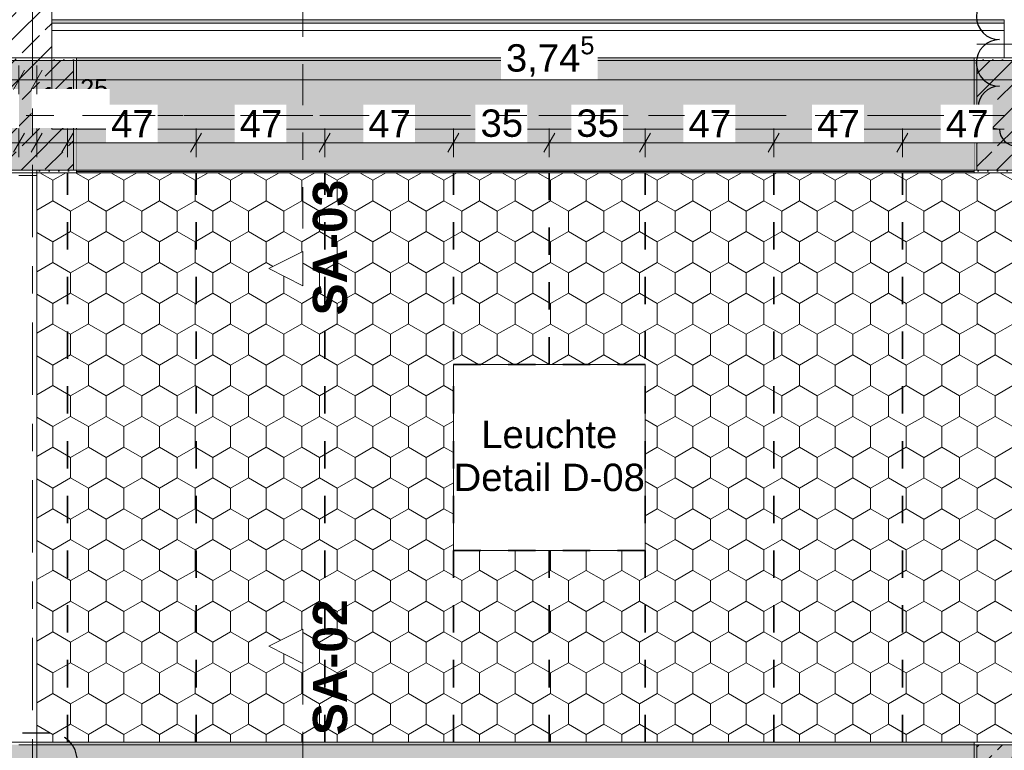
# Model space of a CAD drawing. Header units: metres. Extents: x -3.6 to 84.5, y -11 to 16.8.
# Tile 130 of 256: x 14.9 to 18.5, y 6 to 8.6. Entities that reach past the tile are written whole.
import ezdxf

# ---------------------------------------------------------------- set-up
doc = ezdxf.new("R2010")
doc.units = ezdxf.units.M
doc.header["$MEASUREMENT"] = 0
for name, pattern in [('Achse', [0.2, 0.1, -0.05, 0, -0.05]), ('Punktlinie eng', [0.0375, 0.0125, -0.025]), ('Punktlinie weit', [0.06, 0.01, -0.05]), ('Schnittlinie', [0.3, 0.15, -0.075, 0, -0.075]), ('Strichlinie doppelt', [0.546806, 0.264583, -0.105833, 0.070556, -0.105833]), ('Wipeout_Contour', [1, 0, -1])]:
    doc.linetypes.add(name, pattern=pattern)
for name, color, linetype in [('154 - Bemaßung_ Beschriftung.Ausbau - Deckenspiegel', 7, 'Continuous'), ('203 - Marker.Schnitt - Ausbaudetail SA', 7, 'Continuous'), ('208 - Marker.Detail', 7, 'Continuous'), ('209 - Marker.Änderung', 7, 'Continuous'), ('451 - Universal.Achsen Raster', 7, 'Continuous'), ('605 - Struktur.Wand Innen', 7, 'Continuous'), ('607 - Struktur.Stütze', 7, 'Continuous'), ('608 - Struktur.Träger', 7, 'Continuous'), ('Abbruch_605 - Struktur.Wand Innen', 7, 'Continuous'), ('Neubau_154 - Bemaßung_ Beschriftung.Ausbau - Deckenspiegel', 7, 'Continuous'), ('Neubau_651 - Abdeckung.Decke abgehängt_ bekleidet', 7, 'Continuous'), ('Neubau_653 - Abdeckung.TB Verkofferung', 7, 'Continuous'), ('Neubau_804 - HKLSE.Elektrik', 7, 'Continuous')]:
    doc.layers.add(name, color=color, linetype=linetype)
doc.styles.add('ERSTELLTER_STIL_1', font='txt')
doc.styles.add('ERSTELLTER_STIL_2', font='txt')
doc.linetypes.add('Abbruch 1', pattern='A,0,[1,2022.0244.A_L5A-PL04.04_iB_Deckenspiegel 2.OG1.Shx,S=0.001984,R=0,X=0,Y=0],-0.25,0', length=0.25)
doc.dimstyles.new('ERSTELLTER_STIL__2', dxfattribs={"dimtxt": 0.1, "dimasz": 0.0532, "dimexe": 0.18, "dimexo": 0.0625, "dimgap": 0, "dimtad": 1, "dimtih": 1, "dimtoh": 1, "dimzin": 0, "dimdsep": 46, "dimtxsty": 'ERSTELLTER_STIL_2', "dimblk": 'ARROWHEAD_2', "dimblk1": 'ARROWHEAD_2', "dimblk2": 'ARROWHEAD_2', "dimcen": 0.09, "dimse1": 1, "dimse2": 1, "dimclrd": 7, "dimclre": 7, "dimclrt": 7, "dimazin": 0, "dimtfac": 1, "dimtdec": 4, "dimtmove": 0, "dimatfit": 3, "dimfxl": 1, "dimtolj": 1, "dimtzin": 0, "dimarcsym": 0})
doc.dimstyles.new('ERSTELLTER_STIL__4', dxfattribs={"dimtxt": 0.1, "dimasz": 0.0532, "dimexe": 0.18, "dimexo": 0.0625, "dimgap": 0, "dimtad": 1, "dimtih": 1, "dimtoh": 1, "dimzin": 0, "dimdsep": 46, "dimtxsty": 'ERSTELLTER_STIL_2', "dimblk": 'ARROWHEAD_2', "dimblk1": 'ARROWHEAD_2', "dimblk2": 'ARROWHEAD_2', "dimcen": 0.09, "dimse1": 1, "dimse2": 1, "dimclrd": 7, "dimclre": 7, "dimclrt": 7, "dimazin": 0, "dimtfac": 1, "dimtdec": 4, "dimtmove": 2, "dimatfit": 3, "dimfxl": 1, "dimtolj": 1, "dimtzin": 0, "dimarcsym": 0})
doc.dimstyles.new('ERSTELLTER_STIL__5', dxfattribs={"dimtxt": 0.18, "dimasz": 0.02736, "dimexe": 0.18, "dimexo": 0.0625, "dimgap": 0, "dimtad": 0, "dimtih": 1, "dimtoh": 1, "dimdec": 4, "dimzin": 0, "dimdsep": 46, "dimcen": 0.09, "dimadec": 0, "dimazin": 0, "dimtfac": 1, "dimtdec": 4, "dimtmove": 0, "dimatfit": 3, "dimldrblk": 'ARROWHEAD_11', "dimfxl": 1, "dimtolj": 1, "dimtzin": 0, "dimarcsym": 0})
pattern_1 = [(45, (0, 0), (-0.01767767, 0.01767767), [0, -0.025])]
pattern_2 = [(45, (0, 0), (-0.08485281, 0.08485281), []), (45, (-0.04243, 0.04243), (-0.08485281, 0.08485281), [0.09, -0.03])]

# ---------------------------------------------------------------- blocks, each defined once
blk = doc.blocks.new('*D221')
at = {"layer": '154 - Bemaßung_ Beschriftung.Ausbau - Deckenspiegel', "color": 7, "linetype": 'Continuous', "lineweight": 5}
for p, q in [((14.77, 8.1475), (14.77, 8.2525)), ((14.88, 8.1475), (14.88, 8.2525)), ((14.7902, 8.235), (14.7498, 8.165)), ((14.8598, 8.165), (14.9002, 8.235)), ((14.77, 8.2), (14.88, 8.2)), ((14.88, 8.2), (14.9143, 8.2))]:
    blk.add_line(p, q, dxfattribs=at)
at = {"color": 254, "linetype": 'Wipeout_Contour', "lineweight": 0, "ltscale": 67.903331}
blk.add_wipeout([(14.6958, 8.2536), (14.8804, 8.2536), (14.8804, 8.3964), (14.6958, 8.3964)], dxfattribs=at).dxf.layer = '154 - Bemaßung_ Beschriftung.Ausbau - Deckenspiegel'
blk = doc.blocks.new('ARROWHEAD_2')
at = {"color": 0, "linetype": 'Continuous', "lineweight": 0}
for p, q in [((0, 0), (-1, 0)), ((-0.378, -0.655), (0.378, 0.655))]:
    blk.add_line(p, q, dxfattribs=at)
blk = doc.blocks.new('*D222')
at = {"layer": '154 - Bemaßung_ Beschriftung.Ausbau - Deckenspiegel', "color": 7, "linetype": 'Continuous', "lineweight": 5}
for p, q in [((14.945, 8.1475), (14.945, 8.2525)), ((15.0575, 8.1475), (15.0575, 8.2525)), ((14.9652, 8.235), (14.9248, 8.165)), ((15.0777, 8.235), (15.0373, 8.165)), ((14.9108, 8.2), (14.945, 8.2)), ((14.945, 8.2), (15.0575, 8.2))]:
    blk.add_line(p, q, dxfattribs=at)
at = {"color": 254, "linetype": 'Wipeout_Contour', "lineweight": 0, "ltscale": 68.883984}
blk.add_wipeout([(14.9271, 8.2536), (15.2118, 8.2536), (15.2118, 8.3964), (14.9271, 8.3964)], dxfattribs=at).dxf.layer = '154 - Bemaßung_ Beschriftung.Ausbau - Deckenspiegel'
at = {"layer": '154 - Bemaßung_ Beschriftung.Ausbau - Deckenspiegel', "color": 7, "lineweight": 5, "insert": (14.9485, 8.2739), "char_height": 0.1, "attachment_point": 7, "style": 'ERSTELLTER_STIL_2'}
blk.add_mtext('\\A1;{\\pql;\\fArial|b0|i0|c0|p38;11\\fArial|b0|i0|c0|p38;\\A1{\\H.66x;\\S25^  ;}}', dxfattribs=at)
blk = doc.blocks.new('*D223')
at = {"layer": '154 - Bemaßung_ Beschriftung.Ausbau - Deckenspiegel', "color": 7, "linetype": 'Continuous', "lineweight": 5}
for p, q in [((15.0575, 8.1475), (15.0575, 8.2525)), ((15.0777, 8.235), (15.0373, 8.165)), ((15.5477, 8.235), (15.5073, 8.165)), ((15.0575, 8.2), (15.5275, 8.2))]:
    blk.add_line(p, q, dxfattribs=at)
at = {"color": 254, "linetype": 'Wipeout_Contour', "lineweight": 0, "ltscale": 68.883984}
blk.add_wipeout([(14.9271, 8.2536), (15.2118, 8.2536), (15.2118, 8.3964), (14.9271, 8.3964)], dxfattribs=at).dxf.layer = '154 - Bemaßung_ Beschriftung.Ausbau - Deckenspiegel'
at = {"color": 254, "linetype": 'Wipeout_Contour', "lineweight": 0, "ltscale": 69.563294}
blk.add_wipeout([(15.1979, 8.2012), (15.3871, 8.2012), (15.3871, 8.3387), (15.1979, 8.3387)], dxfattribs=at).dxf.layer = '154 - Bemaßung_ Beschriftung.Ausbau - Deckenspiegel'
at = {"layer": '154 - Bemaßung_ Beschriftung.Ausbau - Deckenspiegel', "color": 7, "lineweight": 5, "insert": (15.2166, 8.22), "char_height": 0.1, "attachment_point": 7, "style": 'ERSTELLTER_STIL_2'}
blk.add_mtext('\\A1;{\\pql;\\fArial|b0|i0|c0|p38;47}', dxfattribs=at)
blk = doc.blocks.new('*D224')
at = {"layer": '154 - Bemaßung_ Beschriftung.Ausbau - Deckenspiegel', "color": 7, "linetype": 'Continuous', "lineweight": 5}
for p, q in [((15.5275, 8.1475), (15.5275, 8.2525)), ((15.9975, 8.1475), (15.9975, 8.2525)), ((15.5477, 8.235), (15.5073, 8.165)), ((16.0177, 8.235), (15.9773, 8.165)), ((15.0575, 8.2), (15.5275, 8.2)), ((15.5275, 8.2), (15.9975, 8.2))]:
    blk.add_line(p, q, dxfattribs=at)
at = {"color": 254, "linetype": 'Wipeout_Contour', "lineweight": 0, "ltscale": 71.222147}
blk.add_wipeout([(15.6679, 8.2012), (15.8571, 8.2012), (15.8571, 8.3387), (15.6679, 8.3387)], dxfattribs=at).dxf.layer = '154 - Bemaßung_ Beschriftung.Ausbau - Deckenspiegel'
at = {"layer": '154 - Bemaßung_ Beschriftung.Ausbau - Deckenspiegel', "color": 7, "lineweight": 5, "insert": (15.6866, 8.22), "char_height": 0.1, "attachment_point": 7, "style": 'ERSTELLTER_STIL_2'}
blk.add_mtext('\\A1;{\\pql;\\fArial|b0|i0|c0|p38;47}', dxfattribs=at)
blk = doc.blocks.new('*D225')
at = {"layer": '154 - Bemaßung_ Beschriftung.Ausbau - Deckenspiegel', "color": 7, "linetype": 'Continuous', "lineweight": 5}
for p, q in [((15.9975, 8.1475), (15.9975, 8.2525)), ((16.4675, 8.1475), (16.4675, 8.2525)), ((16.0177, 8.235), (15.9773, 8.165)), ((16.4877, 8.235), (16.4473, 8.165)), ((15.9975, 8.2), (16.4675, 8.2))]:
    blk.add_line(p, q, dxfattribs=at)
at = {"color": 254, "linetype": 'Wipeout_Contour', "lineweight": 0, "ltscale": 72.891796}
blk.add_wipeout([(16.1379, 8.2012), (16.3271, 8.2012), (16.3271, 8.3387), (16.1379, 8.3387)], dxfattribs=at).dxf.layer = '154 - Bemaßung_ Beschriftung.Ausbau - Deckenspiegel'
at = {"layer": '154 - Bemaßung_ Beschriftung.Ausbau - Deckenspiegel', "color": 7, "lineweight": 5, "insert": (16.1566, 8.22), "char_height": 0.1, "attachment_point": 7, "style": 'ERSTELLTER_STIL_2'}
blk.add_mtext('\\A1;{\\pql;\\fArial|b0|i0|c0|p38;47}', dxfattribs=at)
blk = doc.blocks.new('*D226')
at = {"layer": '154 - Bemaßung_ Beschriftung.Ausbau - Deckenspiegel', "color": 7, "linetype": 'Continuous', "lineweight": 5}
for p, q in [((16.4675, 8.1475), (16.4675, 8.2525)), ((16.8175, 8.1475), (16.8175, 8.2525)), ((16.4877, 8.235), (16.4473, 8.165)), ((16.8377, 8.235), (16.7973, 8.165)), ((16.4675, 8.2), (16.8175, 8.2))]:
    blk.add_line(p, q, dxfattribs=at)
at = {"color": 254, "linetype": 'Wipeout_Contour', "lineweight": 0, "ltscale": 74.356498}
blk.add_wipeout([(16.5479, 8.2012), (16.7371, 8.2012), (16.7371, 8.3387), (16.5479, 8.3387)], dxfattribs=at).dxf.layer = '154 - Bemaßung_ Beschriftung.Ausbau - Deckenspiegel'
at = {"layer": '154 - Bemaßung_ Beschriftung.Ausbau - Deckenspiegel', "color": 7, "lineweight": 5, "insert": (16.5666, 8.22), "char_height": 0.1, "attachment_point": 7, "style": 'ERSTELLTER_STIL_2'}
blk.add_mtext('\\A1;{\\pql;\\fArial|b0|i0|c0|p38;35}', dxfattribs=at)
blk = doc.blocks.new('*D227')
at = {"layer": '154 - Bemaßung_ Beschriftung.Ausbau - Deckenspiegel', "color": 7, "linetype": 'Continuous', "lineweight": 5}
for p, q in [((16.8175, 8.1475), (16.8175, 8.2525)), ((17.1675, 8.1475), (17.1675, 8.2525)), ((16.8377, 8.235), (16.7973, 8.165)), ((17.1877, 8.235), (17.1473, 8.165)), ((16.8175, 8.2), (17.1675, 8.2))]:
    blk.add_line(p, q, dxfattribs=at)
at = {"color": 254, "linetype": 'Wipeout_Contour', "lineweight": 0, "ltscale": 75.612548}
blk.add_wipeout([(16.8979, 8.2012), (17.0871, 8.2012), (17.0871, 8.3387), (16.8979, 8.3387)], dxfattribs=at).dxf.layer = '154 - Bemaßung_ Beschriftung.Ausbau - Deckenspiegel'
at = {"layer": '154 - Bemaßung_ Beschriftung.Ausbau - Deckenspiegel', "color": 7, "lineweight": 5, "insert": (16.9166, 8.22), "char_height": 0.1, "attachment_point": 7, "style": 'ERSTELLTER_STIL_2'}
blk.add_mtext('\\A1;{\\pql;\\fArial|b0|i0|c0|p38;35}', dxfattribs=at)
blk = doc.blocks.new('*D228')
at = {"layer": '154 - Bemaßung_ Beschriftung.Ausbau - Deckenspiegel', "color": 7, "linetype": 'Continuous', "lineweight": 5}
for p, q in [((17.1675, 8.1475), (17.1675, 8.2525)), ((17.6375, 8.1475), (17.6375, 8.2525)), ((17.1877, 8.235), (17.1473, 8.165)), ((17.6577, 8.235), (17.6173, 8.165)), ((17.1675, 8.2), (17.6375, 8.2))]:
    blk.add_line(p, q, dxfattribs=at)
at = {"color": 254, "linetype": 'Wipeout_Contour', "lineweight": 0, "ltscale": 77.090228}
blk.add_wipeout([(17.3079, 8.2012), (17.4971, 8.2012), (17.4971, 8.3387), (17.3079, 8.3387)], dxfattribs=at).dxf.layer = '154 - Bemaßung_ Beschriftung.Ausbau - Deckenspiegel'
at = {"layer": '154 - Bemaßung_ Beschriftung.Ausbau - Deckenspiegel', "color": 7, "lineweight": 5, "insert": (17.3266, 8.22), "char_height": 0.1, "attachment_point": 7, "style": 'ERSTELLTER_STIL_2'}
blk.add_mtext('\\A1;{\\pql;\\fArial|b0|i0|c0|p38;47}', dxfattribs=at)
blk = doc.blocks.new('*D229')
at = {"layer": '154 - Bemaßung_ Beschriftung.Ausbau - Deckenspiegel', "color": 7, "linetype": 'Continuous', "lineweight": 5}
for p, q in [((17.6375, 8.1475), (17.6375, 8.2525)), ((18.1075, 8.1475), (18.1075, 8.2525)), ((17.6577, 8.235), (17.6173, 8.165)), ((18.1277, 8.235), (18.0873, 8.165)), ((17.6375, 8.2), (18.1075, 8.2))]:
    blk.add_line(p, q, dxfattribs=at)
at = {"color": 254, "linetype": 'Wipeout_Contour', "lineweight": 0, "ltscale": 78.792054}
blk.add_wipeout([(17.7779, 8.2012), (17.9671, 8.2012), (17.9671, 8.3387), (17.7779, 8.3387)], dxfattribs=at).dxf.layer = '154 - Bemaßung_ Beschriftung.Ausbau - Deckenspiegel'
at = {"layer": '154 - Bemaßung_ Beschriftung.Ausbau - Deckenspiegel', "color": 7, "lineweight": 5, "insert": (17.7966, 8.22), "char_height": 0.1, "attachment_point": 7, "style": 'ERSTELLTER_STIL_2'}
blk.add_mtext('\\A1;{\\pql;\\fArial|b0|i0|c0|p38;47}', dxfattribs=at)
blk = doc.blocks.new('*D230')
at = {"layer": '154 - Bemaßung_ Beschriftung.Ausbau - Deckenspiegel', "color": 7, "linetype": 'Continuous', "lineweight": 5}
for p, q in [((18.1075, 8.1475), (18.1075, 8.2525)), ((18.5775, 8.1475), (18.5775, 8.2525)), ((18.1277, 8.235), (18.0873, 8.165)), ((18.5977, 8.235), (18.5573, 8.165)), ((18.1075, 8.2), (18.5775, 8.2))]:
    blk.add_line(p, q, dxfattribs=at)
at = {"color": 254, "linetype": 'Wipeout_Contour', "lineweight": 0, "ltscale": 81.788399}
blk.add_wipeout([(18.5289, 8.2527), (18.8136, 8.2527), (18.8136, 8.3955), (18.5289, 8.3955)], dxfattribs=at).dxf.layer = '154 - Bemaßung_ Beschriftung.Ausbau - Deckenspiegel'
at = {"color": 254, "linetype": 'Wipeout_Contour', "lineweight": 0, "ltscale": 80.501805}
blk.add_wipeout([(18.2479, 8.2012), (18.4371, 8.2012), (18.4371, 8.3387), (18.2479, 8.3387)], dxfattribs=at).dxf.layer = '154 - Bemaßung_ Beschriftung.Ausbau - Deckenspiegel'
at = {"layer": '154 - Bemaßung_ Beschriftung.Ausbau - Deckenspiegel', "color": 7, "lineweight": 5, "char_height": 0.1, "attachment_point": 7, "style": 'ERSTELLTER_STIL_2'}
for s, insert in [('\\A1;{\\pql;\\fArial|b0|i0|c0|p38;11\\fArial|b0|i0|c0|p38;\\A1{\\H.66x;\\S25^  ;}}', (18.5503, 8.273)), ('\\A1;{\\pql;\\fArial|b0|i0|c0|p38;47}', (18.2666, 8.22))]:
    blk.add_mtext(s, dxfattribs=dict(at, insert=insert))
blk = doc.blocks.new('*D407')
at = {"layer": '154 - Bemaßung_ Beschriftung.Ausbau - Deckenspiegel', "color": 7, "linetype": 'Continuous', "lineweight": 5}
for p, q in [((11.4002, 8.465), (11.3598, 8.395)), ((11.38, 8.3775), (11.38, 8.4825)), ((14.8598, 8.395), (14.9002, 8.465)), ((14.88, 8.3775), (14.88, 8.4825)), ((11.3458, 8.43), (11.38, 8.43)), ((11.38, 8.43), (14.88, 8.43)), ((14.88, 8.43), (14.9143, 8.43))]:
    blk.add_line(p, q, dxfattribs=at)
at = {"color": 254, "linetype": 'Wipeout_Contour', "lineweight": 0, "ltscale": 62.585211}
blk.add_wipeout([(12.9782, 8.4312), (13.2818, 8.4312), (13.2818, 8.5687), (12.9782, 8.5687)], dxfattribs=at).dxf.layer = '154 - Bemaßung_ Beschriftung.Ausbau - Deckenspiegel'
at = {"layer": '154 - Bemaßung_ Beschriftung.Ausbau - Deckenspiegel', "color": 7, "lineweight": 5, "insert": (12.997, 8.45), "char_height": 0.1, "attachment_point": 7, "style": 'ERSTELLTER_STIL_2'}
blk.add_mtext('\\A1;{\\pql;\\fArial|b0|i0|c0|p38;3,50}', dxfattribs=at)
blk = doc.blocks.new('*D408')
at = {"layer": '154 - Bemaßung_ Beschriftung.Ausbau - Deckenspiegel', "color": 7, "linetype": 'Continuous', "lineweight": 5}
for p, q in [((14.9652, 8.465), (14.9248, 8.395)), ((14.945, 8.3775), (14.945, 8.4825)), ((18.6698, 8.395), (18.7102, 8.465)), ((18.69, 8.3775), (18.69, 8.4825)), ((14.9108, 8.43), (14.945, 8.43)), ((14.945, 8.43), (18.69, 8.43)), ((18.69, 8.43), (18.7242, 8.43))]:
    blk.add_line(p, q, dxfattribs=at)
at = {"color": 254, "linetype": 'Wipeout_Contour', "lineweight": 0, "ltscale": 75.391197}
blk.add_wipeout([(16.6407, 8.4312), (16.9943, 8.4312), (16.9943, 8.5687), (16.6407, 8.5687)], dxfattribs=at).dxf.layer = '154 - Bemaßung_ Beschriftung.Ausbau - Deckenspiegel'
at = {"layer": '154 - Bemaßung_ Beschriftung.Ausbau - Deckenspiegel', "color": 7, "lineweight": 5, "insert": (16.6594, 8.4306), "char_height": 0.1, "attachment_point": 7, "style": 'ERSTELLTER_STIL_2'}
blk.add_mtext('\\A1;{\\pql;\\fArial|b0|i0|c0|p38;3,74\\fArial|b0|i0|c0|p38;\\A1{\\H.66x;\\S5^  ;}}', dxfattribs=at)
blk = doc.blocks.new('ARROWHEAD_11')
at = {"color": 0, "linetype": 'Continuous', "lineweight": 0}
blk.add_line((0, 0), (-1, 0), dxfattribs=at)
at = {"color": 0, "linetype": 'Continuous', "lineweight": 0, "const_width": 0.25, "flags": 128}
blk.add_lwpolyline([(-0.125, 0, 1), (0.125, 0, 1)], format="xyb", close=True, dxfattribs=at)

msp = doc.modelspace()

# ---------------------------------------------------------------- hatches: boundary and pattern name
at = {"layer": '605 - Struktur.Wand Innen', "linetype": 'Continuous', "lineweight": 0, "true_color": 0x000000}
h = msp.add_hatch(dxfattribs=at)
h.set_pattern_fill('Beton__Stahlbeton_0001', color=18, style=0, pattern_type=2)
h.set_pattern_definition(pattern_2)
h.paths.add_polyline_path([(14.84, 13), (14.84, 8.5), (15, 8.5), (15, 13)])
at = {"layer": '607 - Struktur.Stütze', "linetype": 'Continuous', "lineweight": 0, "true_color": 0x000000}
h = msp.add_hatch(dxfattribs=at)
h.set_pattern_fill('Beton__Stahlbeton_0001', color=18, style=0, pattern_type=2)
h.set_pattern_definition(pattern_2)
h.paths.add_polyline_path([(14.78, 8.1), (15.08, 8.1), (15.08, 8.5), (14.78, 8.5)])
h = msp.add_hatch(dxfattribs=at)
h.set_pattern_fill('Gips_0001', color=18, style=0, pattern_type=2)
h.set_pattern_definition(pattern_1)
h.paths.add_polyline_path([(14.945, 8.09), (15.09, 8.09), (15.09, 8.51), (15, 8.51), (15, 8.5), (15.08, 8.5), (15.08, 8.1), (14.945, 8.1)])
h = msp.add_hatch(dxfattribs=at)
h.set_pattern_fill('Gips_0001', color=18, style=0, pattern_type=2)
h.set_pattern_definition(pattern_1)
h.paths.add_polyline_path([(18.37, 8.51), (18.37, 8.09), (18.69, 8.09), (18.69, 8.51), (18.6, 8.51), (18.6, 8.5), (18.68, 8.5), (18.68, 8.1), (18.38, 8.1), (18.38, 8.5), (18.48, 8.5), (18.48, 8.51)])
h = msp.add_hatch(dxfattribs=at)
h.set_pattern_fill('Beton__Stahlbeton_0001', color=18, style=0, pattern_type=2)
h.set_pattern_definition(pattern_2)
h.paths.add_polyline_path([(18.38, 8.1), (18.68, 8.1), (18.68, 8.5), (18.38, 8.5)])
h = msp.add_hatch(dxfattribs=at)
h.set_pattern_fill('Gips_0001', color=18, style=0, pattern_type=2)
h.set_pattern_definition(pattern_1)
h.paths.add_polyline_path([(18.37, 6.01), (18.37, 5.19), (18.47, 5.19), (18.47, 5.2), (18.38, 5.2), (18.38, 6), (18.68, 6), (18.68, 5.2), (18.59, 5.2), (18.59, 5.19), (18.69, 5.19), (18.69, 6.01)])
h = msp.add_hatch(dxfattribs=at)
h.set_pattern_fill('Beton__Stahlbeton_0001', color=18, style=0, pattern_type=2)
h.set_pattern_definition(pattern_2)
h.paths.add_polyline_path([(18.38, 5.2), (18.68, 5.2), (18.68, 6), (18.38, 6)])
at = {"layer": '608 - Struktur.Träger', "linetype": 'Continuous', "lineweight": 0, "true_color": 0x000000}
h = msp.add_hatch(dxfattribs=at)
h.set_pattern_fill('Gips_0001', color=18, style=0, pattern_type=2)
h.set_pattern_definition(pattern_1)
h.paths.add_polyline_path([(15.09, 8.51), (15.09, 8.5), (18.37, 8.5), (18.37, 8.51)])
h = msp.add_hatch(dxfattribs=at)
h.set_pattern_fill('Gips_0001', color=18, style=0, pattern_type=2)
h.set_pattern_definition(pattern_1)
h.paths.add_polyline_path([(18.37, 6.01), (14.945, 6.01), (14.945, 6), (18.37, 6)])
h = msp.add_hatch(dxfattribs=at)
h.set_pattern_fill('Beton__Stahlbeton_0001', color=18, style=0, pattern_type=2)
h.set_pattern_definition(pattern_2)
h.paths.add_polyline_path([(0.69, 6), (0.38, 6), (0.38, 5.8), (0.69, 5.8), (7.57, 5.8), (7.89, 5.8), (11.17, 5.8), (11.49, 5.8), (18.37, 5.8), (18.69, 5.8), (22.06, 5.8), (22.19, 5.8), (25.57, 5.8), (25.89, 5.8), (32.77, 5.8), (33.09, 5.8), (36.465, 5.8), (36.605, 5.8), (39.97, 5.8), (40.29, 5.8), (47.17, 5.8), (47.49, 5.8), (50.85, 5.8), (51.02, 5.8), (54.37, 5.8), (54.69, 5.8), (58.07, 5.8), (58.205, 5.8), (61.57, 5.8), (61.88, 5.8), (61.88, 6), (61.57, 6), (54.69, 6), (54.37, 6), (50.9625, 6), (50.8975, 6), (47.49, 6), (47.17, 6), (40.29, 6), (39.97, 6), (33.09, 6), (25.57, 6), (18.69, 6), (18.37, 6), (14.945, 6), (14.88, 6), (11.49, 6), (11.17, 6), (7.89, 6), (7.57, 6)])
at = {"layer": 'Neubau_651 - Abdeckung.Decke abgehängt_ bekleidet', "linetype": 'Continuous', "lineweight": 13, "true_color": 0xffbfbf}
h = msp.add_hatch(dxfattribs=at)
h.set_pattern_fill('sechseckig_0001', color=254, style=0, pattern_type=2)
h.set_pattern_definition([(90, (0, 0), (-0.12990375, 0), [0.075, -0.15]), (90, (-0.06495, 0.1125), (-0.12990375, 0), [0.075, -0.15]), (150, (5e-18, 0.075), (0.0649519, 0.11249995), [0.075, -0.15]), (150, (-0.1299, 0.075), (0.0649519, 0.11249995), [0.075, -0.15]), (210, (0, 0), (-0.0649519, 0.11249995), [0.075, -0.15]), (210, (-0.1299, 8e-18), (-0.0649519, 0.11249995), [0.075, -0.15])])
h.paths.add_polyline_path([(14.945, 8.09), (14.945, 6.01), (18.69, 6.01), (18.69, 7.965), (18.69, 8.09)])
h.paths.add_polyline_path([(16.4675, 7.39), (17.1675, 7.39), (17.1675, 6.71), (16.4675, 6.71)], flags=0)
at = {"layer": 'Neubau_653 - Abdeckung.TB Verkofferung', "linetype": 'Continuous', "lineweight": 0, "true_color": 0x000000}
h = msp.add_hatch(dxfattribs=at)
h.set_pattern_fill('Gips_0001', color=18, style=0, pattern_type=2)
h.set_pattern_definition(pattern_1)
h.paths.add_polyline_path([(18.48, 8.6495), (15, 8.6495), (15, 8.637), (18.48, 8.637)])

# ---------------------------------------------------------------- linework, layer by layer
at = {"layer": '203 - Marker.Schnitt - Ausbaudetail SA', "color": 7, "linetype": 'Schnittlinie', "lineweight": 13}
msp.add_line((15.9176, 6.2975), (15.9176, 4.763), dxfattribs=at)
at = {"layer": '208 - Marker.Detail', "color": 30, "linetype": 'Punktlinie eng', "lineweight": 25, "true_color": 0xff6e00}
msp.add_line((14.9929, 6.0425), (13.8064, 6.0425), dxfattribs=at)
msp.add_arc((14.9929, 5.9425), 0.1, 0, 90, dxfattribs=at)
at = {"layer": '209 - Marker.Änderung', "color": 1, "linetype": 'Continuous', "lineweight": 25}
for centre, radius, start, end in [((18.4626, 8.6608), 0.0842, 90, 270), ((18.4626, 8.4916), 0.085, 90, 270), ((18.5252, 8.25), 0.0626, 180, 0)]:
    msp.add_arc(centre, radius, start, end, dxfattribs=at)
at = {"layer": '605 - Struktur.Wand Innen', "color": 7, "linetype": 'Continuous', "lineweight": 18, "flags": 128}
msp.add_lwpolyline([(15, 8.5), (15, 13)], dxfattribs=at)
at = {"layer": '607 - Struktur.Stütze', "color": 7, "linetype": 'Continuous', "lineweight": 13, "flags": 128}
for points in [[(14.78, 8.1), (15.08, 8.1), (15.08, 8.5), (14.78, 8.5)], [(18.38, 8.1), (18.68, 8.1), (18.68, 8.5), (18.38, 8.5)], [(18.38, 5.2), (18.68, 5.2), (18.68, 6), (18.38, 6)]]:
    msp.add_lwpolyline(points, close=True, dxfattribs=at)
at = {"layer": '607 - Struktur.Stütze', "color": 7, "linetype": 'Continuous', "lineweight": 5, "flags": 128}
for points in [[(14.945, 8.09), (15.09, 8.09), (15.09, 8.51), (15, 8.51)], [(18.48, 8.51), (18.37, 8.51), (18.37, 8.09), (18.69, 8.09), (18.69, 8.51), (18.6, 8.51)], [(18.59, 5.19), (18.69, 5.19), (18.69, 6.01), (18.37, 6.01), (18.37, 5.19), (18.47, 5.19)]]:
    msp.add_lwpolyline(points, dxfattribs=at)
at = {"layer": '608 - Struktur.Träger', "color": 7, "linetype": 'Continuous', "lineweight": 13}
for p, q in [((0.38, 8.51), (61.88, 8.51)), ((15.09, 8.5), (14.77, 8.5)), ((18.37, 8.5), (15.09, 8.5)), ((18.69, 8.5), (18.37, 8.5)), ((0.38, 6.01), (61.88, 6.01)), ((14.945, 6), (14.88, 6)), ((18.37, 6), (14.945, 6)), ((18.69, 6), (18.37, 6))]:
    msp.add_line(p, q, dxfattribs=at)
at = {"layer": '608 - Struktur.Träger', "color": 7, "linetype": 'Continuous', "lineweight": 5}
for p, q in [((15.09, 8.51), (15.09, 8.5)), ((18.37, 8.51), (15.09, 8.51)), ((18.37, 8.51), (18.37, 8.5)), ((14.945, 6.01), (14.945, 6)), ((18.37, 6.01), (14.945, 6.01)), ((18.37, 6.01), (18.37, 6))]:
    msp.add_line(p, q, dxfattribs=at)
at = {"layer": '608 - Struktur.Träger', "color": 7, "linetype": 'Achse', "lineweight": 9}
msp.add_line((0.38, 8.3), (61.88, 8.3), dxfattribs=at)
at = {"layer": 'Abbruch_605 - Struktur.Wand Innen', "color": 160, "linetype": 'Abbruch 1', "lineweight": 5, "true_color": 0x3232ff}
msp.add_line((18.38, 8.56), (18.7, 8.56), dxfattribs=at)
msp.add_line((18.38, 8.56), (18.7, 8.56), dxfattribs=at)
at = {"layer": 'Neubau_651 - Abdeckung.Decke abgehängt_ bekleidet', "color": 1, "linetype": 'Achse', "lineweight": 35}
for p, q in [((15.0575, 6.01), (15.0575, 8.09)), ((16.4675, 7.39), (17.1675, 7.39)), ((16.4675, 6.71), (17.1675, 6.71)), ((16.8175, 6.71), (16.8175, 6.01))]:
    msp.add_line(p, q, dxfattribs=at)
at = {"layer": 'Neubau_651 - Abdeckung.Decke abgehängt_ bekleidet', "color": 1, "linetype": 'Punktlinie weit', "lineweight": 13, "flags": 128}
for points in [[(14.945, 8.09), (14.945, 6.01), (18.69, 6.01), (18.69, 7.965), (18.69, 8.09)], [(16.4675, 7.39), (17.1675, 7.39), (17.1675, 6.71), (16.4675, 6.71)]]:
    msp.add_lwpolyline(points, close=True, dxfattribs=at)
at = {"layer": 'Neubau_653 - Abdeckung.TB Verkofferung', "color": 1, "linetype": 'Continuous', "lineweight": 9}
for p, q in [((18.48, 8.6495), (15, 8.6495)), ((15, 8.6495), (15, 8.25)), ((18.48, 8.25), (15, 8.25))]:
    msp.add_line(p, q, dxfattribs=at)
at = {"layer": 'Neubau_653 - Abdeckung.TB Verkofferung', "color": 1, "linetype": 'Continuous', "lineweight": 5}
for p, q in [((18.48, 8.6495), (15, 8.6495)), ((18.48, 8.637), (15, 8.637)), ((18.48, 8.61), (15, 8.61)), ((18.48, 8.51), (15, 8.51))]:
    msp.add_line(p, q, dxfattribs=at)
at = {"layer": 'Neubau_653 - Abdeckung.TB Verkofferung', "color": 1, "linetype": 'Continuous', "lineweight": 5, "flags": 128}
for points in [[(15, 8.6495), (15, 8.637), (15, 8.61), (15, 8.51)], [(18.48, 8.6495), (18.48, 8.637), (18.48, 8.61), (18.48, 8.51)]]:
    msp.add_lwpolyline(points, dxfattribs=at)
at = {"layer": 'Neubau_804 - HKLSE.Elektrik', "color": 1, "linetype": 'Continuous', "lineweight": 13, "flags": 128}
msp.add_lwpolyline([(16.4675, 6.71), (17.1675, 6.71), (17.1675, 7.39), (16.4675, 7.39)], close=True, dxfattribs=at)

# ---------------------------------------------------------------- texts
at = {"layer": '154 - Bemaßung_ Beschriftung.Ausbau - Deckenspiegel', "color": 7, "linetype": 'Continuous', "lineweight": 9, "insert": (16.8175, 7.0549), "char_height": 0.1, "attachment_point": 5, "line_spacing_factor": 0.940294, "style": 'ERSTELLTER_STIL_2'}
msp.add_mtext('\\A1;{\\pqc;\\fArial|b0|i0|c0|p38;Leuchte\\P\\pqc;\\fArial|b0|i0|c0|p38;Detail\\fArial|b0|i0|c0|p38; \\fArial|b0|i0|c0|p38;D-08}', dxfattribs=at)
at = {"layer": '203 - Marker.Schnitt - Ausbaudetail SA', "color": 7, "lineweight": 13, "char_height": 0.125, "rotation": 90, "style": 'ERSTELLTER_STIL_1'}
for s, insert, attachment_point in [('\\A1;{\\pqr;\\pt0;\\fArial|b1|i0|c0|p38;SA-03}', (16.0809, 8.0641), 9), ('\\A1;{\\pql;\\pt0;\\fArial|b1|i0|c0|p38;SA-02}', (16.0809, 6.0359), 7)]:
    msp.add_mtext(s, dxfattribs=dict(at, insert=insert, attachment_point=attachment_point))

# ---------------------------------------------------------------- leaders
at = {"layer": 'Neubau_154 - Bemaßung_ Beschriftung.Ausbau - Deckenspiegel', "color": 1, "linetype": 'Continuous', "lineweight": 13, "annotation_type": 0, "has_hookline": 1, "hookline_direction": 1, "text_width": 1.3167}
msp.add_leader([(18.5675, 6.0899), (18.3739, 5.642), (18.3018, 5.642)], dimstyle='ERSTELLTER_STIL__5', dxfattribs=at)

# ---------------------------------------------------------------- next in the draw order: wipeouts: each hides what was drawn before it
at = {"color": 254, "linetype": 'Wipeout_Contour', "lineweight": 0, "ltscale": 50.855705}
msp.add_wipeout([(15.9176, 6.4225), (15.7926, 6.36), (15.9176, 6.2975)], dxfattribs=at).dxf.layer = '203 - Marker.Schnitt - Ausbaudetail SA'
at = {"color": 254, "linetype": 'Wipeout_Contour', "lineweight": 0, "ltscale": 74.488033}
msp.add_wipeout([(15.09, 8.095), (18.37, 8.095), (18.37, 8.25), (15.09, 8.25)], dxfattribs=at).dxf.layer = '605 - Struktur.Wand Innen'
at = {"color": 254, "linetype": 'Wipeout_Contour', "lineweight": 0, "ltscale": 67.88978}
msp.add_wipeout([(14.88, 8.1), (14.88, 8.08), (14.945, 8.08), (14.945, 8.1)], dxfattribs=at).dxf.layer = '605 - Struktur.Wand Innen'

# ---------------------------------------------------------------- next in the draw order: hatches: boundary and pattern name
at = {"layer": '605 - Struktur.Wand Innen', "linetype": 'Continuous', "lineweight": 0, "true_color": 0x000000}
h = msp.add_hatch(dxfattribs=at)
h.set_pattern_fill('MW_Ziegel_0001', color=18, style=0, pattern_type=2)
h.set_pattern_definition([(45, (0, 0), (-0.0636396, 0.0636396), [])])
h.paths.add_polyline_path([(14.88, 8.1), (14.88, 8.08), (14.945, 8.08), (14.945, 8.1)])
at = {"layer": '608 - Struktur.Träger', "linetype": 'Continuous', "lineweight": 0, "true_color": 0x000000}
h = msp.add_hatch(dxfattribs=at)
h.set_pattern_fill('Beton__Stahlbeton_0001', color=18, style=0, pattern_type=2)
h.set_pattern_definition(pattern_2)
h.paths.add_polyline_path([(0.69, 8.5), (0.38, 8.5), (0.38, 8.1), (0.69, 8.1), (7.57, 8.1), (7.89, 8.1), (11.17, 8.1), (11.49, 8.1), (14.77, 8.1), (15.09, 8.1), (18.37, 8.1), (18.69, 8.1), (25.57, 8.1), (25.89, 8.1), (29.23, 8.1), (29.4, 8.1), (32.77, 8.1), (33.09, 8.1), (39.97, 8.1), (40.29, 8.1), (47.17, 8.1), (47.49, 8.1), (50.77, 8.1), (51.09, 8.1), (54.37, 8.1), (54.69, 8.1), (61.57, 8.1), (61.88, 8.1), (61.88, 8.5), (61.57, 8.5), (58.205, 8.5), (58.055, 8.5), (54.69, 8.5), (54.37, 8.5), (51.09, 8.5), (50.77, 8.5), (47.49, 8.5), (47.17, 8.5), (43.81, 8.5), (43.66, 8.5), (40.29, 8.5), (39.97, 8.5), (39.03, 8.5), (38.9, 8.5), (37.71, 8.5), (37.58, 8.5), (36.61, 8.5), (36.46, 8.5), (33.09, 8.5), (32.77, 8.5), (29.4, 8.5), (29.23, 8.5), (25.89, 8.5), (25.57, 8.5), (18.69, 8.5), (18.37, 8.5), (15.09, 8.5), (14.77, 8.5), (11.49, 8.5), (11.17, 8.5), (7.89, 8.5), (7.57, 8.5)])
h = msp.add_hatch(dxfattribs=at)
h.set_pattern_fill('Gips_0001', color=18, style=0, pattern_type=2)
h.set_pattern_definition(pattern_1)
h.paths.add_polyline_path([(15.09, 8.1), (15.09, 8.09), (18.37, 8.09), (18.37, 8.1)])

# ---------------------------------------------------------------- next in the draw order: linework, layer by layer
at = {"layer": '203 - Marker.Schnitt - Ausbaudetail SA', "color": 7, "linetype": 'Continuous', "lineweight": 13, "flags": 128}
msp.add_lwpolyline([(15.9176, 6.4225), (15.9176, 6.2975), (15.7926, 6.36)], close=True, dxfattribs=at)
at = {"layer": '209 - Marker.Änderung', "color": 1, "linetype": 'Continuous', "lineweight": 25}
msp.add_arc((18.4626, 8.3283), 0.0783, 90, 270, dxfattribs=at)
at = {"layer": '605 - Struktur.Wand Innen', "color": 7, "linetype": 'Continuous', "lineweight": 18}
msp.add_line((14.88, 8.08), (14.945, 8.08), dxfattribs=at)
at = {"layer": '605 - Struktur.Wand Innen', "color": 7, "linetype": 'Continuous', "lineweight": 13}
msp.add_line((14.945, 5.945), (14.945, 8.08), dxfattribs=at)
at = {"layer": '605 - Struktur.Wand Innen', "color": 7, "linetype": 'Continuous', "lineweight": 13, "flags": 128}
for points in [[(18.37, 8.25), (15.09, 8.25)], [(15.09, 8.095), (18.37, 8.095)]]:
    msp.add_lwpolyline(points, dxfattribs=at)
at = {"layer": '605 - Struktur.Wand Innen', "color": 7, "linetype": 'Continuous', "lineweight": 18, "flags": 128}
msp.add_lwpolyline([(14.945, 8.08), (14.945, 8.1)], dxfattribs=at)
at = {"layer": '608 - Struktur.Träger', "color": 7, "linetype": 'Continuous', "lineweight": 5}
for p, q in [((15.09, 8.1), (15.09, 8.09)), ((18.37, 8.1), (18.37, 8.09)), ((18.37, 8.09), (15.09, 8.09))]:
    msp.add_line(p, q, dxfattribs=at)
at = {"layer": '608 - Struktur.Träger', "color": 7, "linetype": 'Continuous', "lineweight": 13}
msp.add_line((0.38, 8.09), (61.88, 8.09), dxfattribs=at)
at = {"layer": '608 - Struktur.Träger', "color": 7, "linetype": 'Continuous', "lineweight": 13, "flags": 128}
msp.add_lwpolyline([(50.77, 8.1), (47.49, 8.1), (47.17, 8.1), (40.29, 8.1), (39.97, 8.1), (33.09, 8.1), (32.77, 8.1), (29.4, 8.1), (29.23, 8.1), (25.89, 8.1), (25.57, 8.1), (18.69, 8.1), (18.37, 8.1), (15.09, 8.1), (14.77, 8.1), (11.49, 8.1), (11.17, 8.1), (7.89, 8.1), (7.57, 8.1), (0.69, 8.1), (0.38, 8.1)], dxfattribs=at)
at = {"layer": 'Neubau_651 - Abdeckung.Decke abgehängt_ bekleidet', "color": 1, "linetype": 'Achse', "lineweight": 35}
for p, q in [((15.5275, 6.01), (15.5275, 8.09)), ((15.9975, 6.01), (15.9975, 8.09)), ((16.4675, 6.01), (16.4675, 8.09)), ((16.8175, 8.09), (16.8175, 7.39)), ((17.1675, 6.01), (17.1675, 8.09)), ((17.6375, 6.01), (17.6375, 8.09)), ((18.1075, 6.01), (18.1075, 8.09))]:
    msp.add_line(p, q, dxfattribs=at)

# ---------------------------------------------------------------- next in the draw order: dimensions: what is measured, and where the dimension line sits
at = {"layer": '154 - Bemaßung_ Beschriftung.Ausbau - Deckenspiegel', "color": 7, "linetype": 'Continuous', "lineweight": 5}
dim = msp.add_linear_dim(base=(14.88, 8.2), p1=(14.77, 8.09), p2=(14.88, 8.09), dimstyle='ERSTELLTER_STIL__4', dxfattribs=at)
dim.commit()
dim.dimension.update_dxf_attribs({"geometry": '*D221', "text_midpoint": (14.7935, 8.325), "dimtype": 160})

# ---------------------------------------------------------------- next in the draw order: dimensions: what is measured, and where the dimension line sits
dim = msp.add_linear_dim(base=(15.0575, 8.2), p1=(14.945, 8.09), p2=(15.0575, 8.09), dimstyle='ERSTELLTER_STIL__4', dxfattribs=at)
dim.commit()
dim.dimension.update_dxf_attribs({"geometry": '*D222', "text_midpoint": (15.1979, 8.325), "dimtype": 160})

# ---------------------------------------------------------------- next in the draw order: dimensions: what is measured, and where the dimension line sits
dim = msp.add_linear_dim(base=(15.5275, 8.2), p1=(15.0575, 8.09), p2=(15.5275, 8.09), dimstyle='ERSTELLTER_STIL__2', dxfattribs=at)
dim.commit()
dim.dimension.update_dxf_attribs({"geometry": '*D223', "text_midpoint": (15.2929, 8.27), "dimtype": 160})

# ---------------------------------------------------------------- next in the draw order: dimensions: what is measured, and where the dimension line sits
for base, p1, p2, picture, middle in [((14.88, 8.43), (11.38, 8.1), (14.88, 8.1), '*D407', (13.1269, 8.5)), ((15.9975, 8.2), (15.5275, 8.09), (15.9975, 8.09), '*D224', (15.7628, 8.27))]:
    dim = msp.add_linear_dim(base=base, p1=p1, p2=p2, dimstyle='ERSTELLTER_STIL__2', dxfattribs=at)
    dim.commit()
    dim.dimension.update_dxf_attribs({"geometry": picture, "text_midpoint": middle, "dimtype": 160})

# ---------------------------------------------------------------- next in the draw order: dimensions: what is measured, and where the dimension line sits
dim = msp.add_linear_dim(base=(16.4675, 8.2), p1=(15.9975, 8.09), p2=(16.4675, 8.09), dimstyle='ERSTELLTER_STIL__2', dxfattribs=at)
dim.commit()
dim.dimension.update_dxf_attribs({"geometry": '*D225', "text_midpoint": (16.2328, 8.27), "dimtype": 160})

# ---------------------------------------------------------------- next in the draw order: dimensions: what is measured, and where the dimension line sits
dim = msp.add_linear_dim(base=(16.8175, 8.2), p1=(16.4675, 8.09), p2=(16.8175, 8.09), dimstyle='ERSTELLTER_STIL__2', dxfattribs=at)
dim.commit()
dim.dimension.update_dxf_attribs({"geometry": '*D226', "text_midpoint": (16.6428, 8.27), "dimtype": 160})

# ---------------------------------------------------------------- next in the draw order: dimensions: what is measured, and where the dimension line sits
dim = msp.add_linear_dim(base=(17.1675, 8.2), p1=(16.8175, 8.09), p2=(17.1675, 8.09), dimstyle='ERSTELLTER_STIL__2', dxfattribs=at)
dim.commit()
dim.dimension.update_dxf_attribs({"geometry": '*D227', "text_midpoint": (16.9928, 8.27), "dimtype": 160})

# ---------------------------------------------------------------- next in the draw order: dimensions: what is measured, and where the dimension line sits
dim = msp.add_linear_dim(base=(17.6375, 8.2), p1=(17.1675, 8.09), p2=(17.6375, 8.09), dimstyle='ERSTELLTER_STIL__2', dxfattribs=at)
dim.commit()
dim.dimension.update_dxf_attribs({"geometry": '*D228', "text_midpoint": (17.4028, 8.27), "dimtype": 160})

# ---------------------------------------------------------------- next in the draw order: dimensions: what is measured, and where the dimension line sits
dim = msp.add_linear_dim(base=(18.1075, 8.2), p1=(17.6375, 8.09), p2=(18.1075, 8.09), dimstyle='ERSTELLTER_STIL__2', dxfattribs=at)
dim.commit()
dim.dimension.update_dxf_attribs({"geometry": '*D229', "text_midpoint": (17.8728, 8.27), "dimtype": 160})

# ---------------------------------------------------------------- next in the draw order: dimensions: what is measured, and where the dimension line sits
dim = msp.add_linear_dim(base=(18.5775, 8.2), p1=(18.1075, 8.09), p2=(18.5775, 8.09), dimstyle='ERSTELLTER_STIL__2', dxfattribs=at)
dim.commit()
dim.dimension.update_dxf_attribs({"geometry": '*D230', "text_midpoint": (18.3428, 8.27), "dimtype": 160})

# ---------------------------------------------------------------- next in the draw order: dimensions: what is measured, and where the dimension line sits
dim = msp.add_linear_dim(base=(18.68999, 8.42998), p1=(14.94502, 8.09998), p2=(18.68999, 8.08998), dimstyle='ERSTELLTER_STIL__2', dxfattribs=at)
dim.commit()
dim.dimension.update_dxf_attribs({"geometry": '*D408', "text_midpoint": (16.92438, 8.49998), "dimtype": 160})

# ---------------------------------------------------------------- next in the draw order: linework, layer by layer
at = {"layer": '203 - Marker.Schnitt - Ausbaudetail SA', "color": 7, "linetype": 'Schnittlinie', "lineweight": 13}
msp.add_line((15.9176, 8.937), (15.9176, 7.8025), dxfattribs=at)
at = {"layer": '451 - Universal.Achsen Raster', "color": 160, "linetype": 'Strichlinie doppelt', "lineweight": 9, "true_color": 0x3232ff}
for p, q in [((14.93, -10.585), (14.93, 16.355)), ((64.935, 8.3), (-3.175, 8.3))]:
    msp.add_line(p, q, dxfattribs=at)

# ---------------------------------------------------------------- next in the draw order: wipeouts: each hides what was drawn before it
at = {"color": 254, "linetype": 'Wipeout_Contour', "lineweight": 0, "ltscale": 52.549336}
msp.add_wipeout([(15.9176, 7.6775), (15.9176, 7.8025), (15.7926, 7.74)], dxfattribs=at).dxf.layer = '203 - Marker.Schnitt - Ausbaudetail SA'

# ---------------------------------------------------------------- next in the draw order: linework, layer by layer
at = {"layer": '203 - Marker.Schnitt - Ausbaudetail SA', "color": 7, "linetype": 'Continuous', "lineweight": 13, "flags": 128}
msp.add_lwpolyline([(15.9176, 7.6775), (15.9176, 7.8025), (15.7926, 7.74)], close=True, dxfattribs=at)

doc.saveas('drawing.dxf')
